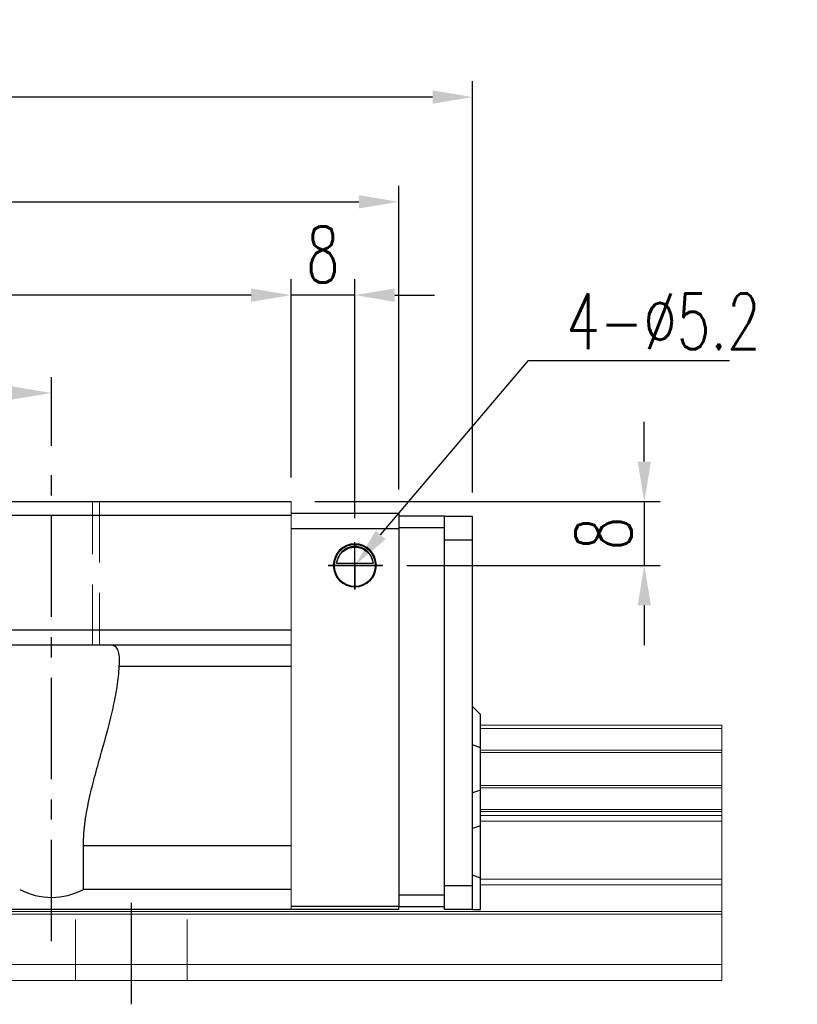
# Model space of a CAD drawing. Header units: millimetres. Extents: x 737 to 1271, y 623 to 792.
# Tile 48 of 48: x 1173 to 1271, y 645 to 769. Entities that reach past the tile are written whole.
import ezdxf
from ezdxf import colors
from ezdxf.entities.mleader import LeaderData, LeaderLine
from ezdxf.math import Vec2, Vec3

# ---------------------------------------------------------------- set-up
doc = ezdxf.new("R2010")
doc.units = ezdxf.units.MM
doc.header["$LTSCALE"] = 2
doc.header["$PDSIZE"] = -1
for name, pattern in [('CENTER', [10.16, 6.35, -1.27, 1.27, -1.27]), ('DASHED', [0.75, 0.5, -0.25]), ('HIDDEN', [1.905, 1.27, -0.635])]:
    doc.linetypes.add(name, pattern=pattern)
for name, color, linetype in [('2', 7, 'Continuous'), ('CL', 1, 'CENTER'), ('DIM', 4, 'Continuous'), ('HID', 2, 'DASHED'), ('OUT', 3, 'Continuous')]:
    doc.layers.add(name, color=color, linetype=linetype)
doc.styles.add('DIM-7', font='SIMPLEX.shx', dxfattribs={"width": 0.7, "bigfont": 'chineset.shx'})
doc.dimstyles.new('CNS', dxfattribs={"dimtxt": 3.5, "dimasz": 2.5, "dimexe": 1, "dimexo": 1.5, "dimgap": 0.09, "dimtad": 0, "dimdsep": 46, "dimtxsty": 'DIM-7', "dimcen": 0.09, "dimclrd": 1, "dimclre": 1, "dimclrt": 4, "dimadec": 0, "dimazin": 0, "dimtfac": 1, "dimtix": 1, "dimtmove": 2, "dimatfit": 3, "dimfxl": 1, "dimtvp": 0.971429, "dimtolj": 1, "dimarcsym": 0})

# ---------------------------------------------------------------- blocks, each defined once
blk = doc.blocks.new('*D17')
at = {"color": 7, "lineweight": -2, "transparency": 16777216}
for p, q in [((1207.14, 711.34), (1207.14, 736.21)), ((1215.14, 706.25), (1215.14, 736.21)), ((1202.14, 734.21), (1197.14, 734.21)), ((1215.14, 734.21), (1207.14, 734.21)), ((1220.14, 734.21), (1225.14, 734.21))]:
    blk.add_line(p, q, dxfattribs=at)
at = {"color": 7, "transparency": 16777216}
for points in [[(1202.14, 735.04), (1202.14, 733.37), (1207.14, 734.21)], [(1220.14, 735.04), (1220.14, 733.37), (1215.14, 734.21)]]:
    blk.add_solid(points, dxfattribs=at)
at = {"layer": 'DEFPOINTS', "color": 0, "transparency": 16777216}
for p in [(1207.14, 734.21), (1207.14, 708.34), (1215.14, 703.25)]:
    blk.add_point(p, dxfattribs=at)
at = {"color": 7, "transparency": 16777216, "insert": (1211.14, 739.31), "char_height": 7, "attachment_point": 5, "style": 'DIM-7'}
blk.add_mtext('\\A1;8', dxfattribs=at)
blk = doc.blocks.new('*D18')
at = {"color": 7, "lineweight": -2, "transparency": 16777216}
for p, q in [((1097.14, 715.34), (1097.14, 723.95)), ((1177.14, 715.34), (1177.14, 723.95)), ((1172.14, 721.95), (1102.14, 721.95))]:
    blk.add_line(p, q, dxfattribs=at)
at = {"color": 7, "transparency": 16777216}
for points in [[(1102.14, 722.78), (1102.14, 721.12), (1097.14, 721.95)], [(1172.14, 722.78), (1172.14, 721.12), (1177.14, 721.95)]]:
    blk.add_solid(points, dxfattribs=at)
at = {"layer": 'DEFPOINTS', "color": 0, "transparency": 16777216}
for p in [(1097.14, 721.95), (1097.14, 712.34), (1177.14, 712.34)]:
    blk.add_point(p, dxfattribs=at)
at = {"color": 7, "transparency": 16777216, "insert": (1137.14, 727.05), "char_height": 7, "attachment_point": 5, "style": 'DIM-7'}
blk.add_mtext('\\A1;80', dxfattribs=at)
blk = doc.blocks.new('*D19')
at = {"color": 7, "lineweight": -2, "transparency": 16777216}
for p, q in [((1067.14, 711.34), (1067.14, 736.21)), ((1207.14, 711.34), (1207.14, 736.21)), ((1202.14, 734.21), (1072.14, 734.21))]:
    blk.add_line(p, q, dxfattribs=at)
at = {"color": 7, "transparency": 16777216}
for points in [[(1072.14, 735.04), (1072.14, 733.37), (1067.14, 734.21)], [(1202.14, 735.04), (1202.14, 733.37), (1207.14, 734.21)]]:
    blk.add_solid(points, dxfattribs=at)
at = {"layer": 'DEFPOINTS', "color": 0, "transparency": 16777216}
for p in [(1067.14, 734.21), (1067.14, 708.34), (1207.14, 708.34)]:
    blk.add_point(p, dxfattribs=at)
at = {"color": 7, "transparency": 16777216, "insert": (1137.14, 739.31), "char_height": 7, "attachment_point": 5, "style": 'DIM-7'}
blk.add_mtext('\\A1;140', dxfattribs=at)
blk = doc.blocks.new('*D6')
at = {"color": 7, "lineweight": -2, "transparency": 16777216}
for p, q in [((1044.39, 709.49), (1044.39, 761.03)), ((1229.89, 709.49), (1229.89, 761.03)), ((1224.89, 759.03), (1049.39, 759.03))]:
    blk.add_line(p, q, dxfattribs=at)
at = {"color": 7, "transparency": 16777216}
for points in [[(1049.39, 759.87), (1049.39, 758.2), (1044.39, 759.03)], [(1224.89, 759.87), (1224.89, 758.2), (1229.89, 759.03)]]:
    blk.add_solid(points, dxfattribs=at)
at = {"layer": 'DEFPOINTS', "color": 0, "transparency": 16777216}
for p in [(1044.39, 759.03), (1044.39, 706.49), (1229.89, 706.49)]:
    blk.add_point(p, dxfattribs=at)
at = {"color": 7, "transparency": 16777216, "insert": (1137.14, 764.13), "char_height": 7, "attachment_point": 5, "style": 'DIM-7'}
blk.add_mtext('\\A1;185.5', dxfattribs=at)
blk = doc.blocks.new('*D20')
at = {"color": 7, "lineweight": -2, "transparency": 16777216}
for p, q in [((1251.41, 713.34), (1251.41, 718.34)), ((1210.14, 708.34), (1253.41, 708.34)), ((1251.41, 708.34), (1251.41, 700.34)), ((1221.64, 700.34), (1253.41, 700.34)), ((1251.41, 695.34), (1251.41, 690.34))]:
    blk.add_line(p, q, dxfattribs=at)
at = {"color": 7, "transparency": 16777216}
for points in [[(1250.58, 713.34), (1252.24, 713.34), (1251.41, 708.34)], [(1250.58, 695.34), (1252.24, 695.34), (1251.41, 700.34)]]:
    blk.add_solid(points, dxfattribs=at)
at = {"layer": 'DEFPOINTS', "color": 0, "transparency": 16777216}
for p in [(1207.14, 708.34), (1218.64, 700.34), (1251.41, 700.34)]:
    blk.add_point(p, dxfattribs=at)
at = {"color": 7, "transparency": 16777216, "insert": (1246.31, 704.34), "char_height": 7, "attachment_point": 5, "rotation": 90, "style": 'DIM-7'}
blk.add_mtext('\\A1;8', dxfattribs=at)
blk = doc.blocks.new('*D22')
at = {"layer": 'DEFPOINTS', "color": 0, "transparency": 16777216}
for p in [(1220.64, 745.9), (1053.64, 706.84), (1220.64, 706.84)]:
    blk.add_point(p, dxfattribs=at)
at = {"layer": 'DIM', "color": 7, "lineweight": -2, "transparency": 16777216}
for p, q in [((1053.64, 709.84), (1053.64, 747.9)), ((1220.64, 709.84), (1220.64, 747.9)), ((1058.64, 745.9), (1215.64, 745.9))]:
    blk.add_line(p, q, dxfattribs=at)
at = {"layer": 'DIM', "color": 7, "transparency": 16777216}
for points in [[(1058.64, 746.74), (1058.64, 745.07), (1053.64, 745.9)], [(1215.64, 746.74), (1215.64, 745.07), (1220.64, 745.9)]]:
    blk.add_solid(points, dxfattribs=at)
at = {"layer": 'DIM', "color": 7, "transparency": 16777216, "insert": (1137.14, 751), "char_height": 7, "attachment_point": 5, "style": 'DIM-7'}
blk.add_mtext('\\A1;167', dxfattribs=at)

msp = doc.modelspace()

# ---------------------------------------------------------------- linework, layer by layer
at = {"layer": '2', "color": 7, "linetype": 'Continuous'}
for p, q in [((1220.641, 706.837), (1207.141, 706.837)), ((1220.641, 706.837), (1220.641, 704.937)), ((1220.641, 706.537), (1226.391, 706.537)), ((1226.391, 657.237), (1226.391, 706.537)), ((1229.891, 706.487), (1226.391, 706.487)), ((1229.891, 703.487), (1229.891, 706.487)), ((1220.641, 704.937), (1207.141, 704.937)), ((1226.391, 705.037), (1220.641, 705.037)), ((1220.641, 704.937), (1220.641, 657.637)), ((1229.891, 703.487), (1226.391, 703.487)), ((1229.891, 660.237), (1229.891, 703.487)), ((1217.741, 700.337), (1212.541, 700.337)), ((1212.832, 700.612), (1217.45, 700.612)), ((1212.861, 700.637), (1217.421, 700.637)), ((1230.891, 681.637), (1229.891, 682.637)), ((1230.891, 677.489), (1230.891, 681.637)), ((1230.891, 677.489), (1229.891, 677.853)), ((1230.891, 672.184), (1230.891, 677.489)), ((1230.891, 672.184), (1229.891, 671.82)), ((1230.891, 667.715), (1230.891, 672.184)), ((1230.891, 667.715), (1229.891, 667.351)), ((1230.891, 661.125), (1230.891, 667.715)), ((1230.891, 661.125), (1229.891, 661.539)), ((1226.391, 660.237), (1229.891, 660.237)), ((1229.891, 657.237), (1229.891, 660.237)), ((1230.891, 657.237), (1230.891, 661.125)), ((1220.641, 659.037), (1226.391, 659.037)), ((1207.141, 657.637), (1220.641, 657.637)), ((1220.641, 657.237), (1207.141, 657.237)), ((1220.641, 657.237), (1220.641, 657.637)), ((1226.391, 657.537), (1220.641, 657.537)), ((1229.891, 657.237), (1226.391, 657.237)), ((1229.891, 657.237), (1230.891, 657.237))]:
    msp.add_line(p, q, dxfattribs=at)
for radius, start, end in [(2.7, 90, 270), (2.6, 90, 270), (2.7, 270, 90), (2.6, 270, 90)]:
    msp.add_arc((1215.141, 700.337), radius, start, end, dxfattribs=at)
at = {"layer": '2', "color": 7, "linetype": 'Continuous', "extrusion": (0, 0, -1)}
for start, end in [(7.49472, 90), (90, 172.50528)]:
    msp.add_arc((-1215.141, 700.337), 2.3, start, end, dxfattribs=at)
at = {"layer": '2', "color": 7, "linetype": 'Continuous'}
for points, knots in [([(1215.141, 702.717), (1215.015, 702.717), (1214.888, 702.705), (1214.592, 702.655), (1214.429, 702.605), (1213.99, 702.422), (1213.734, 702.25), (1213.342, 701.856), (1213.19, 701.649), (1212.979, 701.229), (1212.905, 701.022), (1212.85, 700.741), (1212.84, 700.677), (1212.832, 700.612)], [0, 0, 0, 0, 0.0998047, 0.0998047, 0.2515472, 0.2515472, 0.5439534, 0.5439534, 0.769985, 0.769985, 0.9482846, 0.9482846, 1, 1, 1, 1]), ([(1217.45, 700.612), (1217.423, 700.844), (1217.361, 701.071), (1217.189, 701.477), (1217.078, 701.661), (1216.762, 702.062), (1216.534, 702.257), (1216.115, 702.502), (1215.933, 702.58), (1215.62, 702.667), (1215.498, 702.691), (1215.296, 702.712), (1215.218, 702.717), (1215.141, 702.717)], [0, 0, 0, 0, 0.187135, 0.187135, 0.3722972, 0.3722972, 0.651232, 0.651232, 0.8354912, 0.8354912, 0.9393137, 0.9393137, 1, 1, 1, 1])]:
    msp.add_open_spline(points, degree=3, knots=knots, dxfattribs=at)
for points in [[(1212.832, 700.612), (1212.842, 700.62), (1212.851, 700.628), (1212.861, 700.637)], [(1217.421, 700.637), (1217.431, 700.628), (1217.44, 700.62), (1217.45, 700.612)]]:
    msp.add_open_spline(points, degree=3, dxfattribs=at)
at = {"layer": 'CL', "color": 7}
for p, q in [((1177.141, 653.237), (1177.141, 712.337)), ((1187.141, 645.337), (1187.141, 660.237))]:
    msp.add_line(p, q, dxfattribs=at)
at = {"layer": 'DIM', "color": 7}
for p, q in [((1215.141, 697.32), (1215.141, 703.253)), ((1218.642, 700.337), (1211.811, 700.337)), ((1211.811, 700.337), (1215.141, 700.337)), ((1215.141, 700.337), (1218.642, 700.337)), ((1215.141, 700.337), (1215.141, 697.32))]:
    msp.add_line(p, q, dxfattribs=at)
at = {"layer": 'HID', "color": 7, "linetype": 'HIDDEN', "lineweight": 0, "ltscale": 3}
for p, q in [((1182.266, 690.337), (1182.266, 708.337)), ((1183.141, 708.337), (1183.141, 690.337)), ((1180.141, 648.337), (1180.141, 657.237)), ((1194.141, 648.337), (1194.141, 657.237))]:
    msp.add_line(p, q, dxfattribs=at)
at = {"layer": 'OUT', "color": 7}
for p, q in [((1067.141, 708.337), (1207.141, 708.337)), ((1207.141, 706.587), (1067.141, 706.587)), ((1207.141, 692.237), (1067.141, 692.237)), ((1207.141, 690.337), (1067.141, 690.337)), ((1185.62, 687.707), (1207.141, 687.707)), ((1181.141, 659.737), (1181.141, 665.237)), ((1181.141, 665.237), (1207.141, 665.237)), ((1207.141, 659.737), (1181.141, 659.737)), ((1207.141, 657.237), (1067.141, 657.237))]:
    msp.add_line(p, q, dxfattribs=at)
at = {"layer": 'OUT', "color": 7, "linetype": 'Continuous', "lineweight": 15}
for p, q in [((1207.141, 708.337), (1207.141, 657.237)), ((1230.891, 680.337), (1261.141, 680.337)), ((1230.891, 679.912), (1261.141, 679.912)), ((1261.141, 679.912), (1261.141, 680.337)), ((1261.141, 677.201), (1261.141, 679.912)), ((1230.891, 677.201), (1261.141, 677.201)), ((1230.891, 676.907), (1261.141, 676.907)), ((1261.141, 676.907), (1261.141, 677.2)), ((1261.141, 672.767), (1261.141, 676.907)), ((1230.891, 672.767), (1261.141, 672.767)), ((1261.141, 672.473), (1261.141, 672.767)), ((1230.891, 672.473), (1261.141, 672.473)), ((1261.141, 669.761), (1261.141, 672.473)), ((1230.891, 669.761), (1261.141, 669.761)), ((1230.891, 669.483), (1261.141, 669.483)), ((1230.891, 668.982), (1261.141, 668.982)), ((1261.141, 669.483), (1261.141, 669.761)), ((1261.141, 668.982), (1261.141, 669.483)), ((1261.141, 668.275), (1261.141, 668.982)), ((1230.891, 668.275), (1261.141, 668.275)), ((1261.141, 661.001), (1261.141, 668.275)), ((1230.891, 661.001), (1261.141, 661.001)), ((1230.891, 660.294), (1261.141, 660.294)), ((1261.141, 660.294), (1261.141, 661.001)), ((1261.141, 656.983), (1261.141, 660.294)), ((1010.883, 656.983), (1261.141, 656.983)), ((1011.104, 656.63), (1261.141, 656.63)), ((1261.141, 656.63), (1261.141, 656.983)), ((1261.141, 650.337), (1261.141, 656.63)), ((1012.744, 650.337), (1261.141, 650.337)), ((1261.141, 648.337), (1261.141, 650.337)), ((957.141, 648.337), (1261.141, 648.337))]:
    msp.add_line(p, q, dxfattribs=at)
at = {"layer": 'OUT', "color": 7}
msp.add_arc((1177.141, 667.237), 8.5, 241.92751, 298.07249, dxfattribs=at)
for points, knots in [([(1185.62, 687.707), (1185.64, 688.124), (1185.65, 688.502), (1185.613, 689.176), (1185.568, 689.456), (1185.437, 689.794), (1185.382, 689.894), (1185.251, 690.061), (1185.175, 690.128), (1184.913, 690.288), (1184.69, 690.337), (1184.431, 690.337)], [0, 0, 0, 0, 0.25, 0.25, 0.5, 0.5, 0.625, 0.625, 0.75, 0.75, 1, 1, 1, 1]), ([(1181.141, 665.237), (1181.141, 666.262), (1181.217, 667.274), (1181.484, 669.274), (1181.674, 670.263), (1182.005, 671.735), (1182.124, 672.225), (1182.37, 673.195), (1182.497, 673.677), (1182.885, 675.109), (1183.151, 676.051), (1183.936, 678.841), (1184.438, 680.659), (1185.037, 683.343), (1185.212, 684.231), (1185.484, 685.995), (1185.58, 686.859), (1185.62, 687.707)], [0, 0, 0, 0, 0.125, 0.125, 0.25, 0.25, 0.3125, 0.3125, 0.375, 0.375, 0.5, 0.5, 0.75, 0.75, 0.875, 0.875, 1, 1, 1, 1])]:
    msp.add_open_spline(points, degree=3, knots=knots, dxfattribs=at)

# ---------------------------------------------------------------- dimensions: what is measured, and where the dimension line sits
at = {"color": 7}
for base, p1, p2, picture, middle in [((1044.391, 759.034), (1229.891, 706.487), (1044.391, 706.487), '*D6', (1137.141, 764.134)), ((1067.141, 734.207), (1207.141, 708.337), (1067.141, 708.337), '*D19', (1137.141, 739.307)), ((1207.141, 734.207), (1215.141, 703.253), (1207.141, 708.337), '*D17', (1211.141, 739.307)), ((1097.141, 721.951), (1177.141, 712.337), (1097.141, 712.337), '*D18', (1137.141, 727.051))]:
    dim = msp.add_linear_dim(base=base, p1=p1, p2=p2, dimstyle='CNS', override={"dimscale": 2, "dimgap": 0.8, "dimtad": 1, "dimclrd": 7, "dimclre": 7, "dimclrt": 7, "dimtmove": 1}, dxfattribs=at)
    dim.commit()
    dim.dimension.update_dxf_attribs({"geometry": picture, "text_midpoint": middle})
dim = msp.add_linear_dim(base=(1251.41, 700.337), p1=(1207.141, 708.337), p2=(1218.642, 700.337), angle=90, dimstyle='CNS', override={"dimscale": 2, "dimgap": 0.8, "dimtad": 1, "dimclrd": 7, "dimclre": 7, "dimclrt": 7, "dimtmove": 1}, dxfattribs=at)
dim.commit()
dim.dimension.update_dxf_attribs({"geometry": '*D20', "text_midpoint": (1246.31, 704.337)})
at = {"layer": 'DIM', "color": 7}
dim = msp.add_linear_dim(base=(1220.641, 745.902), p1=(1053.641, 706.837), p2=(1220.641, 706.837), dimstyle='CNS', override={"dimscale": 2, "dimgap": 0.8, "dimtad": 1, "dimclrd": 7, "dimclre": 7, "dimclrt": 7, "dimtmove": 1}, dxfattribs=at)
dim.commit()
dim.dimension.update_dxf_attribs({"geometry": '*D22', "text_midpoint": (1137.141, 751.002)})

# ---------------------------------------------------------------- leaders
at = {"color": 7}
ml = msp.add_multileader_mtext('Standard', dxfattribs=at)
ml.set_content('{\\C7;4-%%C5.2}', color=4, style='DIM-7')
ml.set_leader_properties(color=7)
ml.build(insert=Vec2(0, 0))
ml.multileader.update_dxf_attribs({"text_left_attachment_type": 6, "text_right_attachment_type": 6, "dogleg_length": 0.36, "arrow_head_size": 5, "scale": 2})
ctx = ml.context
ctx.base_point, ctx.scale, ctx.char_height, ctx.arrow_head_size, ctx.landing_gap_size, ctx.plane_origin = Vec3(1237.63, 726.032), 2, 7, 5, 4, Vec3(1198.141, 700.337)
ctx.left_attachment, ctx.right_attachment = 6, 6
notes = []
notes.append((ctx, [(0, (1, 1, 0), (1236.91, 726.032), (1, 0), 0.72, [(0, [(1215.141, 700.337)], 0, [])])]))
ctx.mtext.insert, ctx.mtext.flow_direction = Vec3(1241.63, 734.432), 5
for ctx, leaders in notes:
    for number, flags, end, landing, length, lines in leaders:
        leader = LeaderData()
        leader.index, (leader.has_last_leader_line, leader.has_dogleg_vector, leader.attachment_direction) = number, flags
        leader.last_leader_point, leader.dogleg_vector, leader.dogleg_length = Vec3(end), Vec3(landing), length
        for number, points, colour, breaks in lines:
            line = LeaderLine()
            line.index, line.vertices, line.color, line.breaks = number, Vec3.list(points), colors.encode_raw_color(colour), breaks
            leader.lines.append(line)
        ctx.leaders.append(leader)

doc.saveas('drawing.dxf')
